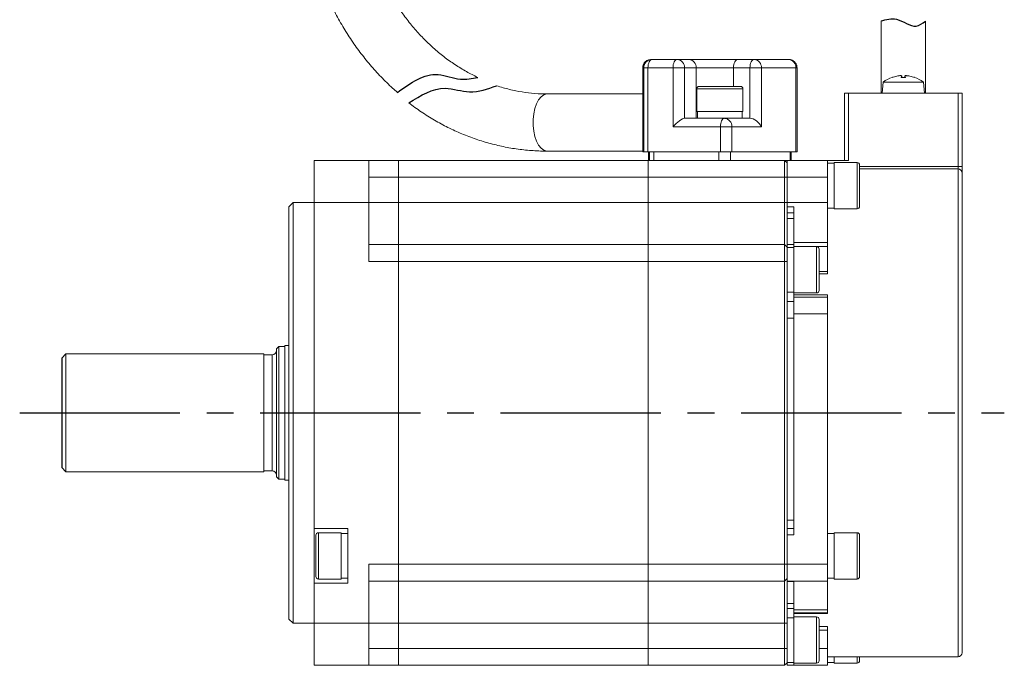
# Model space of a CAD drawing. Header units: millimetres. Extents: x -8094 to -7843, y 376 to 688.
# Tile 3 of 4: x -7960 to -7843, y 543 to 619. Entities that reach past the tile are written whole.
import ezdxf

# ---------------------------------------------------------------- set-up
doc = ezdxf.new("R2010")
doc.units = ezdxf.units.MM
doc.linetypes.add('CENTER2', pattern=[28.575, 19.05, -3.175, 3.175, -3.175])
doc.layers.add('Center', color=1, linetype='CENTER2')

msp = doc.modelspace()

# ---------------------------------------------------------------- linework, layer by layer
at = {"color": 7, "linetype": 'Continuous', "lineweight": 15}
for p, q in [((-7858.03, 619.26), (-7858.03, 610.68)), ((-7852.73, 610.68), (-7852.73, 619.22)), ((-7885.22, 614.68), (-7885.35, 614.68)), ((-7882.24, 614.68), (-7885.22, 614.68)), ((-7882.24, 614.68), (-7880.86, 614.68)), ((-7875.05, 614.68), (-7873.1, 614.68)), ((-7869, 614.68), (-7873.1, 614.68)), ((-7886.35, 613.68), (-7886.22, 613.68)), ((-7886.35, 603.68), (-7886.35, 613.68)), ((-7886.23, 614.15), (-7886.3, 613.95)), ((-7886.22, 613.68), (-7886.22, 603.68)), ((-7885.72, 613.68), (-7886.22, 613.68)), ((-7882.74, 613.68), (-7885.72, 613.68)), ((-7885.72, 613.68), (-7885.72, 603.68)), ((-7882.74, 606.68), (-7882.74, 613.68)), ((-7881.38, 613.68), (-7882.74, 613.68)), ((-7881.38, 607.68), (-7881.38, 613.68)), ((-7881.38, 613.68), (-7879.99, 613.68)), ((-7879.99, 613.68), (-7879.99, 607.68)), ((-7879.99, 613.68), (-7875.55, 613.68)), ((-7875.55, 613.68), (-7873.6, 613.68)), ((-7872.24, 613.68), (-7873.6, 613.68)), ((-7873.6, 613.68), (-7873.6, 607.68)), ((-7868.14, 613.68), (-7872.24, 613.68)), ((-7872.24, 613.68), (-7872.24, 606.68)), ((-7868.14, 603.68), (-7868.14, 613.68)), ((-7868, 613.68), (-7868.14, 613.68)), ((-7868.06, 614), (-7868.12, 614.15)), ((-7868, 603.68), (-7868, 613.68)), ((-7857.76, 611.99), (-7857.88, 610.68)), ((-7855.38, 611.99), (-7857.76, 611.99)), ((-7856.02, 612.72), (-7856.7, 612.55)), ((-7856.66, 612.55), (-7856.68, 612.55)), ((-7855.63, 612.55), (-7855.57, 612.72)), ((-7855.13, 612.55), (-7855.63, 612.55)), ((-7855.13, 612.55), (-7855.63, 612.55)), ((-7855.56, 612.55), (-7855.57, 612.73)), ((-7855.57, 612.73), (-7855.57, 612.73)), ((-7852.99, 611.99), (-7855.38, 611.99)), ((-7855.18, 612.73), (-7855.2, 612.55)), ((-7855.18, 612.72), (-7855.13, 612.55)), ((-7854.06, 612.55), (-7854.73, 612.72)), ((-7854.07, 612.55), (-7854.1, 612.55)), ((-7852.88, 610.68), (-7852.99, 611.99)), ((-7879.93, 611.18), (-7879.93, 608.48)), ((-7874.43, 608.48), (-7874.43, 611.18)), ((-7886.35, 610.58), (-7897.67, 610.58)), ((-7861.88, 610.68), (-7862.38, 610.68)), ((-7862.38, 602.68), (-7862.38, 610.68)), ((-7861.88, 610.68), (-7848.88, 610.68)), ((-7861.88, 610.68), (-7861.88, 602.68)), ((-7848.38, 610.68), (-7848.88, 610.68)), ((-7848.88, 601.97), (-7848.88, 610.68)), ((-7848.38, 601.97), (-7848.38, 610.68)), ((-7878.55, 608.48), (-7879.93, 608.48)), ((-7879.84, 608.48), (-7879.84, 607.68)), ((-7874.43, 608.48), (-7878.55, 608.48)), ((-7874.52, 607.68), (-7874.52, 608.48)), ((-7876.62, 607.68), (-7881.38, 607.68)), ((-7875.94, 607.68), (-7876.62, 607.68)), ((-7874.52, 607.68), (-7875.94, 607.68)), ((-7873.6, 607.68), (-7874.52, 607.68)), ((-7877.12, 606.68), (-7882.74, 606.68)), ((-7875.75, 606.68), (-7877.12, 606.68)), ((-7877.12, 603.68), (-7877.12, 606.68)), ((-7875.75, 606.68), (-7875.75, 603.68)), ((-7872.24, 606.68), (-7875.75, 606.68)), ((-7897.67, 603.78), (-7886.35, 603.78)), ((-7925.38, 602.68), (-7918.88, 602.68)), ((-7925.38, 597.68), (-7925.38, 602.68)), ((-7918.88, 597.68), (-7918.88, 602.68)), ((-7918.88, 602.68), (-7915.38, 602.68)), ((-7915.38, 600.68), (-7915.38, 602.68)), ((-7885.68, 602.68), (-7915.38, 602.68)), ((-7886.22, 603.68), (-7886.35, 603.68)), ((-7886.22, 603.68), (-7885.72, 603.68)), ((-7877.12, 603.68), (-7885.72, 603.68)), ((-7885.68, 602.68), (-7869.48, 602.68)), ((-7885.68, 602.68), (-7885.68, 600.68)), ((-7885.67, 602.68), (-7885.67, 603.68)), ((-7885.54, 602.68), (-7885.54, 603.68)), ((-7885.04, 602.68), (-7885.04, 603.68)), ((-7877.3, 602.68), (-7877.3, 603.68)), ((-7877.12, 603.68), (-7875.75, 603.68)), ((-7875.93, 602.68), (-7875.93, 603.68)), ((-7868.14, 603.68), (-7875.75, 603.68)), ((-7869.18, 602.68), (-7869.48, 602.68)), ((-7869.48, 600.68), (-7869.48, 602.68)), ((-7869.48, 602.68), (-7869.18, 602.38)), ((-7869.18, 602.68), (-7869.18, 600.68)), ((-7869.18, 602.68), (-7864.38, 602.68)), ((-7868.82, 602.68), (-7868.82, 603.68)), ((-7868.69, 603.68), (-7868.69, 602.68)), ((-7868.14, 603.68), (-7868, 603.68)), ((-7864.38, 600.68), (-7864.38, 602.68)), ((-7864.38, 602.68), (-7861.88, 602.68)), ((-7863.58, 602.34), (-7864.38, 602.34)), ((-7860.88, 602.43), (-7863.58, 602.43)), ((-7863.58, 596.93), (-7863.58, 602.43)), ((-7848.88, 601.68), (-7860.58, 601.68)), ((-7848.88, 601.97), (-7848.38, 601.97)), ((-7918.88, 600.68), (-7915.38, 600.68)), ((-7915.38, 597.68), (-7915.38, 600.68)), ((-7885.68, 600.68), (-7915.38, 600.68)), ((-7869.48, 600.68), (-7885.68, 600.68)), ((-7885.68, 600.68), (-7885.68, 597.68)), ((-7869.48, 597.68), (-7869.48, 600.68)), ((-7869.18, 600.68), (-7869.48, 600.68)), ((-7869.18, 597.68), (-7869.18, 600.68)), ((-7869.18, 600.68), (-7864.38, 600.68)), ((-7864.38, 597.68), (-7864.38, 600.68)), ((-7927.88, 597.68), (-7928.38, 597.18)), ((-7928.38, 597.18), (-7928.38, 548.18)), ((-7925.38, 597.68), (-7927.88, 597.68)), ((-7927.88, 597.68), (-7927.88, 572.68)), ((-7925.38, 558.93), (-7925.38, 597.68)), ((-7925.38, 597.68), (-7918.88, 597.68)), ((-7918.88, 590.68), (-7918.88, 597.68)), ((-7918.88, 597.68), (-7915.38, 597.68)), ((-7915.38, 592.68), (-7915.38, 597.68)), ((-7915.38, 597.68), (-7885.68, 597.68)), ((-7885.68, 597.68), (-7869.48, 597.68)), ((-7885.68, 597.68), (-7885.68, 592.68)), ((-7869.48, 597.68), (-7869.18, 597.68)), ((-7869.48, 597.68), (-7869.48, 592.68)), ((-7869.18, 597.68), (-7864.38, 597.68)), ((-7869.18, 597.18), (-7869.18, 597.68)), ((-7868.38, 597.18), (-7869.18, 597.18)), ((-7869.18, 597.18), (-7869.18, 592.38)), ((-7868.38, 592.94), (-7868.38, 597.18)), ((-7864.38, 597.68), (-7864.38, 592.94)), ((-7864.38, 597.02), (-7863.58, 597.02)), ((-7863.58, 596.93), (-7860.88, 596.93)), ((-7869.18, 596.43), (-7868.38, 596.43)), ((-7915.38, 592.68), (-7918.88, 592.68)), ((-7915.38, 590.68), (-7915.38, 592.68)), ((-7885.68, 592.68), (-7915.38, 592.68)), ((-7869.48, 592.68), (-7885.68, 592.68)), ((-7885.68, 592.68), (-7885.68, 590.68)), ((-7869.48, 590.68), (-7869.48, 592.68)), ((-7869.18, 592.38), (-7869.48, 592.68)), ((-7869.18, 590.68), (-7869.18, 592.38)), ((-7868.38, 592.34), (-7869.18, 592.34)), ((-7868.38, 592.94), (-7868.38, 592.46)), ((-7864.38, 592.94), (-7868.38, 592.94)), ((-7868.38, 592.43), (-7868.38, 592.46)), ((-7868.38, 592.46), (-7864.38, 592.46)), ((-7865.68, 592.43), (-7868.38, 592.43)), ((-7868.38, 589.68), (-7868.38, 592.43)), ((-7864.38, 592.46), (-7864.38, 592.94)), ((-7864.38, 592.46), (-7864.38, 589.48)), ((-7915.38, 590.68), (-7918.88, 590.68)), ((-7915.38, 554.68), (-7915.38, 590.68)), ((-7885.68, 590.68), (-7915.38, 590.68)), ((-7869.48, 590.68), (-7885.68, 590.68)), ((-7885.68, 590.68), (-7885.68, 554.68)), ((-7869.48, 554.68), (-7869.48, 590.68)), ((-7869.18, 590.68), (-7869.48, 590.68)), ((-7869.18, 558.18), (-7869.18, 590.68)), ((-7868.38, 586.93), (-7868.38, 589.68)), ((-7864.38, 589.19), (-7864.38, 589.48)), ((-7869.18, 587.02), (-7868.38, 587.02)), ((-7868.38, 586.93), (-7865.68, 586.93)), ((-7868.38, 586.69), (-7868.38, 586.93)), ((-7868.38, 586.43), (-7868.38, 586.69)), ((-7868.38, 586.69), (-7864.38, 586.69)), ((-7868.38, 584.43), (-7868.38, 586.43)), ((-7864.38, 586.43), (-7868.38, 586.43)), ((-7864.38, 586.43), (-7864.38, 586.69)), ((-7864.38, 584.43), (-7864.38, 586.43)), ((-7868.38, 585.93), (-7869.18, 585.93)), ((-7868.38, 584.43), (-7864.38, 584.43)), ((-7868.38, 558.18), (-7868.38, 584.43)), ((-7864.38, 554.68), (-7864.38, 584.43)), ((-7929.58, 580.58), (-7929.88, 580.28)), ((-7928.88, 580.58), (-7929.58, 580.58)), ((-7929.58, 580.58), (-7929.58, 564.78)), ((-7928.38, 580.68), (-7928.88, 580.68)), ((-7928.88, 580.68), (-7928.88, 564.68)), ((-7954.88, 579.68), (-7955.38, 579.18)), ((-7931.38, 579.68), (-7954.88, 579.68)), ((-7954.88, 579.68), (-7954.88, 565.68)), ((-7931.38, 579.68), (-7931.38, 565.68)), ((-7930.38, 579.58), (-7931.38, 579.58)), ((-7929.88, 580.28), (-7929.88, 565.08)), ((-7927.88, 572.68), (-7927.88, 547.68)), ((-7955.38, 566.18), (-7954.88, 565.68)), ((-7954.88, 565.68), (-7931.38, 565.68)), ((-7931.38, 565.78), (-7930.38, 565.78)), ((-7929.88, 565.08), (-7929.58, 564.78)), ((-7929.58, 564.78), (-7928.88, 564.78)), ((-7928.88, 564.68), (-7928.38, 564.68)), ((-7925.38, 558.93), (-7921.38, 558.93)), ((-7925.38, 552.43), (-7925.38, 558.93)), ((-7922.18, 558.43), (-7924.88, 558.43)), ((-7922.18, 558.43), (-7922.18, 555.68)), ((-7921.38, 558.34), (-7922.18, 558.34)), ((-7921.38, 558.93), (-7921.38, 552.43)), ((-7869.18, 558.93), (-7868.38, 558.93)), ((-7868.38, 558.18), (-7869.18, 558.18)), ((-7869.18, 558.18), (-7869.18, 554.68)), ((-7863.58, 558.34), (-7864.38, 558.34)), ((-7860.88, 558.43), (-7863.58, 558.43)), ((-7863.58, 557.02), (-7863.58, 558.43)), ((-7863.58, 552.93), (-7863.58, 557.02)), ((-7922.18, 555.68), (-7922.18, 552.93)), ((-7918.88, 554.68), (-7915.38, 554.68)), ((-7918.88, 547.68), (-7918.88, 554.68)), ((-7915.38, 552.68), (-7915.38, 554.68)), ((-7885.68, 554.68), (-7915.38, 554.68)), ((-7869.48, 554.68), (-7885.68, 554.68)), ((-7885.68, 554.68), (-7885.68, 552.68)), ((-7869.48, 552.68), (-7869.48, 554.68)), ((-7869.18, 554.68), (-7869.48, 554.68)), ((-7869.18, 554.68), (-7864.38, 554.68)), ((-7869.18, 554.68), (-7869.18, 552.68)), ((-7864.38, 552.68), (-7864.38, 554.68)), ((-7925.38, 547.68), (-7925.38, 552.43)), ((-7921.38, 552.43), (-7925.38, 552.43)), ((-7924.88, 552.93), (-7922.18, 552.93)), ((-7922.18, 553.02), (-7921.38, 553.02)), ((-7918.88, 552.68), (-7915.38, 552.68)), ((-7915.38, 547.68), (-7915.38, 552.68)), ((-7885.68, 552.68), (-7915.38, 552.68)), ((-7869.48, 552.68), (-7885.68, 552.68)), ((-7885.68, 552.68), (-7885.68, 547.68)), ((-7869.18, 552.98), (-7869.48, 552.68)), ((-7869.48, 552.68), (-7869.48, 547.68)), ((-7869.18, 552.65), (-7869.18, 552.68)), ((-7869.18, 552.68), (-7864.38, 552.68)), ((-7868.38, 552.65), (-7869.18, 552.65)), ((-7869.18, 552.65), (-7869.18, 547.68)), ((-7868.38, 549.27), (-7868.38, 552.65)), ((-7864.38, 553.02), (-7863.58, 553.02)), ((-7864.38, 552.68), (-7864.38, 549.27)), ((-7863.58, 552.93), (-7860.88, 552.93)), ((-7869.18, 549.43), (-7868.38, 549.43)), ((-7868.38, 549.27), (-7868.38, 548.93)), ((-7864.38, 549.27), (-7868.38, 549.27)), ((-7868.38, 548.84), (-7868.38, 548.93)), ((-7868.38, 548.93), (-7864.38, 548.93)), ((-7868.38, 548.43), (-7868.38, 548.84)), ((-7864.38, 548.84), (-7868.38, 548.84)), ((-7864.38, 548.93), (-7864.38, 549.27)), ((-7864.38, 548.93), (-7864.38, 548.84)), ((-7928.38, 548.18), (-7927.88, 547.68)), ((-7927.88, 547.68), (-7925.38, 547.68)), ((-7925.38, 547.68), (-7918.88, 547.68)), ((-7925.38, 542.68), (-7925.38, 547.68)), ((-7918.88, 542.68), (-7918.88, 547.68)), ((-7918.88, 547.68), (-7915.38, 547.68)), ((-7915.38, 544.68), (-7915.38, 547.68)), ((-7885.68, 547.68), (-7915.38, 547.68)), ((-7869.48, 547.68), (-7885.68, 547.68)), ((-7885.68, 547.68), (-7885.68, 544.68)), ((-7869.18, 547.68), (-7869.48, 547.68)), ((-7869.48, 544.68), (-7869.48, 547.68)), ((-7868.38, 548.34), (-7869.18, 548.34)), ((-7869.18, 544.68), (-7869.18, 547.68)), ((-7865.68, 548.43), (-7868.38, 548.43)), ((-7868.38, 542.93), (-7868.38, 548.43)), ((-7864.38, 546.85), (-7864.38, 547.29)), ((-7864.38, 546.85), (-7864.38, 544.68)), ((-7915.38, 544.68), (-7918.88, 544.68)), ((-7915.38, 542.68), (-7915.38, 544.68)), ((-7885.68, 544.68), (-7915.38, 544.68)), ((-7869.48, 544.68), (-7885.68, 544.68)), ((-7885.68, 544.68), (-7885.68, 542.68)), ((-7869.48, 542.68), (-7869.48, 544.68)), ((-7869.18, 544.68), (-7869.48, 544.68)), ((-7869.18, 542.98), (-7869.18, 544.68)), ((-7864.38, 542.68), (-7864.38, 544.68)), ((-7869.18, 542.98), (-7869.48, 542.68)), ((-7869.18, 543.02), (-7868.38, 543.02)), ((-7869.18, 542.98), (-7869.18, 542.68)), ((-7868.38, 542.93), (-7865.68, 542.93)), ((-7868.38, 542.68), (-7868.38, 542.93)), ((-7864.38, 543.68), (-7848.88, 543.68)), ((-7864.38, 543.02), (-7863.58, 543.02)), ((-7863.58, 543.28), (-7863.58, 543.68)), ((-7863.58, 542.93), (-7863.58, 543.28)), ((-7863.58, 542.93), (-7860.88, 542.93)), ((-7860.58, 543.23), (-7860.58, 543.68)), ((-7918.88, 542.68), (-7925.38, 542.68)), ((-7915.38, 542.68), (-7918.88, 542.68)), ((-7885.68, 542.68), (-7915.38, 542.68)), ((-7869.48, 542.68), (-7885.68, 542.68)), ((-7868.38, 542.68), (-7869.18, 542.68)), ((-7868.38, 542.68), (-7864.38, 542.68))]:
    msp.add_line(p, q, dxfattribs=at)
at = {"color": 8, "linetype": 'Continuous', "lineweight": 15}
for p, q in [((-7875.55, 611.48), (-7875.55, 613.68)), ((-7856.7, 612.55), (-7856.72, 612.55)), ((-7855.57, 612.72), (-7855.56, 612.55)), ((-7855.18, 612.72), (-7855.2, 612.55)), ((-7854.04, 612.55), (-7854.06, 612.55)), ((-7878.55, 611.18), (-7879.93, 611.18)), ((-7874.43, 611.18), (-7878.55, 611.18)), ((-7860.88, 596.93), (-7860.88, 602.43)), ((-7860.58, 601.97), (-7848.88, 601.97)), ((-7848.88, 601.97), (-7848.88, 601.68)), ((-7848.88, 543.68), (-7848.88, 601.68)), ((-7869.18, 595.78), (-7868.38, 595.78)), ((-7868.38, 592.7), (-7869.18, 592.7)), ((-7865.68, 589.68), (-7865.68, 592.43)), ((-7865.68, 586.93), (-7865.68, 589.68)), ((-7864.38, 589.48), (-7865.38, 589.48)), ((-7864.38, 589.19), (-7865.38, 589.19)), ((-7869.18, 583.93), (-7868.38, 583.93)), ((-7930.38, 565.78), (-7930.38, 579.58)), ((-7868.38, 559.93), (-7869.18, 559.93)), ((-7924.88, 558.43), (-7924.88, 555.68)), ((-7860.88, 557.02), (-7860.88, 558.43)), ((-7860.88, 552.93), (-7860.88, 557.02)), ((-7924.88, 555.68), (-7924.88, 552.93)), ((-7868.38, 550.01), (-7869.18, 550.01)), ((-7865.68, 542.93), (-7865.68, 548.43)), ((-7865.38, 547.29), (-7864.38, 547.29)), ((-7865.38, 546.85), (-7864.38, 546.85)), ((-7864.38, 544.68), (-7865.38, 544.68)), ((-7860.88, 543.28), (-7860.88, 543.68)), ((-7860.88, 542.93), (-7860.88, 543.28))]:
    msp.add_line(p, q, dxfattribs=at)
msp.add_line((-7955.38, 579.18), (-7955.38, 566.18))
at = {"color": 7, "linetype": 'Continuous', "lineweight": 15, "flags": 128}
for points in [[(-7885.22, 614.68), (-7885.32, 614.66), (-7885.41, 614.6), (-7885.5, 614.51), (-7885.57, 614.39), (-7885.63, 614.23), (-7885.68, 614.06), (-7885.71, 613.87), (-7885.72, 613.68)], [(-7882.74, 613.68), (-7882.74, 613.87), (-7882.71, 614.06), (-7882.66, 614.23), (-7882.6, 614.39), (-7882.52, 614.51), (-7882.44, 614.6), (-7882.34, 614.66), (-7882.24, 614.68)], [(-7875.05, 614.68), (-7875.15, 614.66), (-7875.24, 614.6), (-7875.33, 614.51), (-7875.41, 614.39), (-7875.47, 614.23), (-7875.51, 614.06), (-7875.54, 613.87), (-7875.55, 613.68)], [(-7873.1, 614.68), (-7873.2, 614.66), (-7873.3, 614.6), (-7873.38, 614.51), (-7873.46, 614.39), (-7873.52, 614.23), (-7873.57, 614.06), (-7873.59, 613.87), (-7873.6, 613.68)], [(-7877.12, 606.68), (-7877.11, 606.87), (-7877.08, 607.06), (-7877.03, 607.23), (-7876.97, 607.39), (-7876.89, 607.51), (-7876.81, 607.6), (-7876.71, 607.66), (-7876.62, 607.68)]]:
    msp.add_lwpolyline(points, dxfattribs=at)
at = {"color": 8, "linetype": 'Continuous', "lineweight": 15, "flags": 128}
for points in [[(-7886.31, 613.95), (-7886.33, 613.87), (-7886.35, 613.68)], [(-7897.67, 603.78), (-7897.75, 603.78), (-7898.09, 603.89), (-7898.41, 604.13), (-7898.71, 604.49), (-7898.96, 604.96), (-7899.15, 605.53), (-7899.29, 606.16), (-7899.36, 606.84), (-7899.36, 607.52), (-7899.29, 608.2), (-7899.15, 608.83), (-7898.96, 609.39), (-7898.71, 609.87), (-7898.41, 610.23), (-7898.09, 610.47), (-7897.75, 610.57), (-7897.67, 610.58)]]:
    msp.add_lwpolyline(points, dxfattribs=at)
at = {"color": 7, "linetype": 'Continuous', "lineweight": 15}
for centre, radius, start, end in [((-7885.35, 613.68), 1, 90.0035, 164.2707), ((-7885.22, 613.68), 1, 90.0042, 180.004), ((-7882.32, 613.74), 0.94, 356.1888, 85.5979), ((-7880.93, 613.74), 0.94, 356.1888, 85.5979), ((-7873.18, 613.74), 0.94, 356.1888, 85.5979), ((-7869.08, 613.74), 0.94, 356.1889, 85.5978), ((-7869, 613.68), 1, 64.057, 89.9993), ((-7855.38, 608.78), 4, 109.5843, 126.6072), ((-7856.68, 612.45), 0.108, 90, 109.5843), ((-7854.07, 612.45), 0.108, 70.4157, 90), ((-7855.38, 608.78), 4, 53.3928, 70.4157), ((-7879.63, 611.18), 0.3, 90, 180), ((-7874.73, 611.18), 0.3, 0, 90), ((-7876.69, 606.74), 0.94, 356.1888, 85.5982), ((-7860.88, 602.13), 0.3, 0, 90), ((-7848.88, 601.18), 0.5, 0, 90), ((-7860.88, 597.23), 0.3, 270, 0), ((-7865.68, 592.13), 0.3, 0, 90), ((-7865.68, 587.23), 0.3, 270, 0), ((-7930.38, 580.08), 0.5, 270, 0), ((-7930.38, 565.28), 0.5, 0, 90), ((-7924.88, 558.13), 0.3, 90, 180), ((-7860.88, 558.13), 0.3, 0, 90), ((-7924.88, 553.23), 0.3, 180, 270), ((-7860.88, 553.23), 0.3, 270, 0), ((-7865.68, 548.13), 0.3, 0, 90), ((-7848.88, 544.18), 0.5, 270, 0), ((-7865.68, 543.23), 0.3, 270, 0), ((-7860.88, 543.23), 0.3, 270, 0)]:
    msp.add_arc(centre, radius, start, end, dxfattribs=at)
for centre, major_axis, ratio, start_param, end_param in [((-7882.24, 606.68), (0.966, 0.966), 0.267949, 0.261799, 1.832596), ((-7873.1, 606.68), (-0.866, 0.866), 0.57735, 4.18879, 5.759587)]:
    msp.add_ellipse(centre, major_axis=major_axis, ratio=ratio, start_param=start_param, end_param=end_param, dxfattribs=at)
for points, knots in [([(-7927, 637.27), (-7926.99, 636.9), (-7926.98, 635.84), (-7926.88, 634.11), (-7926.66, 632.08), (-7926.32, 630.07), (-7925.88, 628.08), (-7925.34, 626.13), (-7924.69, 624.22), (-7923.93, 622.36), (-7923.08, 620.55), (-7922.13, 618.81), (-7921.09, 617.14), (-7919.96, 615.54), (-7918.75, 614.02), (-7917.45, 612.59), (-7916.36, 611.52), (-7915.69, 610.93), (-7915.5, 610.76)], [0, 0, 0, 0, 0.0213973, 0.0606402, 0.0998901, 0.1391413, 0.178392, 0.2176406, 0.2568845, 0.296121, 0.3353469, 0.3745583, 0.413751, 0.45292, 0.4920601, 0.5311657, 0.5702313, 0.5861082, 0.5861082, 0.5861082, 0.5861082]), ([(-7905.95, 612.55), (-7906.4, 612.76), (-7907.32, 613.23), (-7908.66, 614.05), (-7909.98, 614.99), (-7911.24, 616.04), (-7912.43, 617.18), (-7913.56, 618.41), (-7914.61, 619.74), (-7915.58, 621.14), (-7916.47, 622.61), (-7917.28, 624.16), (-7917.99, 625.76), (-7918.61, 627.42), (-7919.13, 629.12), (-7919.55, 630.86), (-7919.87, 632.64), (-7920.08, 634.43), (-7920.18, 635.98), (-7920.19, 636.92), (-7920.2, 637.27)], [0.2441021, 0.2441021, 0.2441021, 0.2441021, 0.2854884, 0.3291759, 0.3727465, 0.4162052, 0.4595606, 0.5028235, 0.5460055, 0.5891184, 0.6321735, 0.6751807, 0.7181492, 0.7610865, 0.803999, 0.8468917, 0.8897691, 0.9326342, 0.9754898, 1, 1, 1, 1]), ([(-7885.8, 614.56), (-7885.83, 614.55), (-7885.94, 614.5), (-7886.1, 614.36), (-7886.19, 614.22), (-7886.23, 614.15)], [0, 0, 0, 0, 0.160713, 0.584142, 1, 1, 1, 1]), ([(-7880.86, 614.68), (-7880.71, 614.68), (-7880.42, 614.68), (-7879.82, 614.68), (-7879.1, 614.68), (-7878.29, 614.68), (-7877.42, 614.68), (-7876.57, 614.68), (-7875.77, 614.68), (-7875.29, 614.68), (-7875.05, 614.68)], [0, 0, 0, 0, 0.119991, 0.240021, 0.368645, 0.499999, 0.631353, 0.759977, 0.879969, 1, 1, 1, 1]), ([(-7868.12, 614.15), (-7868.19, 614.24), (-7868.29, 614.4), (-7868.46, 614.53), (-7868.55, 614.56), (-7868.57, 614.57)], [0, 0, 0, 0, 0.541388, 0.879614, 1, 1, 1, 1]), ([(-7886.3, 613.95), (-7886.32, 613.91), (-7886.35, 613.82), (-7886.35, 613.73), (-7886.35, 613.68)], [0, 0, 0, 0, 0.4487762, 1, 1, 1, 1]), ([(-7868.01, 613.68), (-7868.01, 613.76), (-7868.01, 613.87), (-7868.05, 613.97), (-7868.06, 614)], [0, 0, 0, 0, 0.734122, 1, 1, 1, 1]), ([(-7855.57, 612.72), (-7855.58, 612.73), (-7855.58, 612.74), (-7855.64, 612.75), (-7855.73, 612.75), (-7855.85, 612.75), (-7855.96, 612.73), (-7856.01, 612.72), (-7856.02, 612.72)], [0, 0, 0, 0, 0.193097, 0.386319, 0.57646, 0.764847, 0.954274, 1, 1, 1, 1]), ([(-7855.62, 612.55), (-7855.62, 612.55), (-7855.62, 612.56), (-7855.63, 612.55), (-7855.63, 612.55), (-7855.63, 612.55)], [0, 0, 0, 0, 0.213524, 0.80344, 1, 1, 1, 1]), ([(-7854.73, 612.72), (-7854.78, 612.73), (-7854.87, 612.74), (-7855, 612.75), (-7855.1, 612.75), (-7855.17, 612.75), (-7855.18, 612.73), (-7855.18, 612.72), (-7855.18, 612.72)], [0, 0, 0, 0, 0.193099, 0.386318, 0.576461, 0.764848, 0.954274, 1, 1, 1, 1]), ([(-7855.13, 612.55), (-7855.13, 612.55), (-7855.13, 612.56), (-7855.13, 612.55), (-7855.13, 612.55)], [0, 0, 0, 0, 0.58446, 1, 1, 1, 1]), ([(-7897.67, 610.58), (-7897.91, 610.58), (-7898.67, 610.59), (-7899.93, 610.69), (-7901.44, 610.93), (-7902.7, 611.24), (-7903.45, 611.47), (-7903.7, 611.55)], [0, 0, 0, 0, 0.0211939, 0.0649213, 0.1086407, 0.1523139, 0.1748595, 0.1748595, 0.1748595, 0.1748595]), ([(-7878.4, 611.48), (-7878.65, 611.48), (-7879.04, 611.48), (-7879.38, 611.48), (-7879.56, 611.48), (-7879.64, 611.48), (-7879.62, 611.48), (-7879.62, 611.48)], [0, 0, 0, 0, 0.358997, 0.554428, 0.74965, 0.945081, 1, 1, 1, 1]), ([(-7874.74, 611.48), (-7874.74, 611.48), (-7874.74, 611.48), (-7875.01, 611.48), (-7875.53, 611.48), (-7876.07, 611.48), (-7876.54, 611.48), (-7877.04, 611.48), (-7877.68, 611.48), (-7878.12, 611.48), (-7878.4, 611.48)], [0, 0, 0, 0, 0.0702007, 0.249825, 0.429449, 0.5272332, 0.6249126, 0.7226966, 0.8203759, 1, 1, 1, 1]), ([(-7914.15, 609.52), (-7913.91, 609.34), (-7913.17, 608.79), (-7911.9, 607.93), (-7910.31, 607), (-7908.68, 606.19), (-7907, 605.49), (-7905.3, 604.9), (-7903.56, 604.44), (-7901.81, 604.09), (-7900.04, 603.87), (-7898.65, 603.79), (-7897.86, 603.78), (-7897.67, 603.78)], [0.623365, 0.623365, 0.623365, 0.623365, 0.6421558, 0.6807133, 0.7192148, 0.7576588, 0.7960453, 0.8343765, 0.8726561, 0.9108901, 0.9490861, 0.9872534, 1, 1, 1, 1]), ([(-7860.58, 597.24), (-7860.58, 597.24), (-7860.58, 597.24), (-7860.58, 597.5), (-7860.58, 598), (-7860.58, 598.54), (-7860.58, 599.01), (-7860.58, 599.5), (-7860.58, 600.15), (-7860.58, 600.91), (-7860.58, 601.51), (-7860.58, 601.87), (-7860.58, 602.05), (-7860.58, 602.13), (-7860.58, 602.12), (-7860.58, 602.12)], [0, 0, 0, 0, 0.042567, 0.162288, 0.28201, 0.347184, 0.412288, 0.477462, 0.542567, 0.662288, 0.782009, 0.847184, 0.912288, 0.977462, 1, 1, 1, 1]), ([(-7848.38, 601.3), (-7848.38, 601.33), (-7848.38, 601.4), (-7848.38, 601.56), (-7848.38, 601.76), (-7848.38, 601.9), (-7848.38, 601.97)], [0, 0, 0, 0, 0.1439368, 0.4295242, 0.7145814, 1, 1, 1, 1]), ([(-7848.38, 544.2), (-7848.38, 544.22), (-7848.38, 544.27), (-7848.38, 544.81), (-7848.38, 545.68), (-7848.38, 546.86), (-7848.38, 548.33), (-7848.38, 550.08), (-7848.38, 552.12), (-7848.38, 554.47), (-7848.38, 557.1), (-7848.38, 559.99), (-7848.38, 563.06), (-7848.38, 566.26), (-7848.38, 569.53), (-7848.38, 572.8), (-7848.38, 576), (-7848.38, 579.08), (-7848.38, 582.05), (-7848.38, 584.9), (-7848.38, 587.65), (-7848.38, 590.28), (-7848.38, 592.74), (-7848.38, 594.97), (-7848.38, 596.9), (-7848.38, 598.5), (-7848.38, 599.74), (-7848.38, 600.6), (-7848.38, 601.1), (-7848.38, 601.14), (-7848.38, 601.16)], [0, 0, 0, 0, 0.033495, 0.070222, 0.10586, 0.140772, 0.174906, 0.209034, 0.243946, 0.27959, 0.316311, 0.35335, 0.390643, 0.427931, 0.464969, 0.501696, 0.537334, 0.572246, 0.60638, 0.640508, 0.675421, 0.711064, 0.747785, 0.784824, 0.822117, 0.859405, 0.896443, 0.93317, 0.968808, 1, 1, 1, 1]), ([(-7865.38, 587.23), (-7865.38, 587.26), (-7865.38, 587.31), (-7865.38, 587.62), (-7865.38, 587.93), (-7865.38, 588.32), (-7865.38, 588.9), (-7865.38, 589.37), (-7865.38, 592.13)], [0, 0, 0, 0, 0.239443, 0.369791, 0.5, 0.630348, 0.760557, 1, 1, 1, 1]), ([(-7925.18, 558.13), (-7925.18, 558.1), (-7925.18, 558.05), (-7925.18, 557.74), (-7925.18, 557.42), (-7925.18, 557.03), (-7925.18, 556.46), (-7925.18, 555.99), (-7925.18, 553.23)], [0, 0, 0, 0, 0.239443, 0.369791, 0.5, 0.630348, 0.760557, 1, 1, 1, 1]), ([(-7860.58, 556.88), (-7860.58, 557.13), (-7860.58, 557.52), (-7860.58, 557.87), (-7860.58, 558.05), (-7860.58, 558.13), (-7860.58, 558.12), (-7860.58, 558.12)], [0, 0, 0, 0, 0.354508, 0.547495, 0.740276, 0.933263, 1, 1, 1, 1]), ([(-7860.58, 553.24), (-7860.58, 553.24), (-7860.58, 553.24), (-7860.58, 553.5), (-7860.58, 554), (-7860.58, 554.54), (-7860.58, 555.01), (-7860.58, 555.5), (-7860.58, 556.15), (-7860.58, 556.59), (-7860.58, 556.88)], [0, 0, 0, 0, 0.064272, 0.245041, 0.425811, 0.524219, 0.622521, 0.720928, 0.819231, 1, 1, 1, 1]), ([(-7865.38, 543.23), (-7865.38, 543.26), (-7865.38, 543.31), (-7865.38, 543.62), (-7865.38, 543.93), (-7865.38, 544.32), (-7865.38, 544.9), (-7865.38, 545.68), (-7865.38, 546.46), (-7865.38, 547.03), (-7865.38, 547.42), (-7865.38, 547.74), (-7865.38, 548.05), (-7865.38, 548.1), (-7865.38, 548.13)], [0, 0, 0, 0, 0.119721, 0.184896, 0.25, 0.315174, 0.380278, 0.5, 0.619722, 0.684896, 0.75, 0.815174, 0.880279, 1, 1, 1, 1])]:
    msp.add_open_spline(points, degree=3, knots=knots, dxfattribs=at)
for points in [[(-7858.03, 619.26), (-7856.19, 619.45), (-7853.86, 618.65), (-7852.73, 619.22)], [(-7915.5, 610.76), (-7910.64, 612.89), (-7908, 612.34), (-7905.95, 612.55)], [(-7914.15, 609.52), (-7909.8, 611.25), (-7906.92, 610.82), (-7903.7, 611.55)]]:
    msp.add_spline(points, degree=3)
at = {"layer": 'Center'}
msp.add_line((-7960.38, 572.68), (-7843.38, 572.68), dxfattribs=at)

doc.saveas('drawing.dxf')
